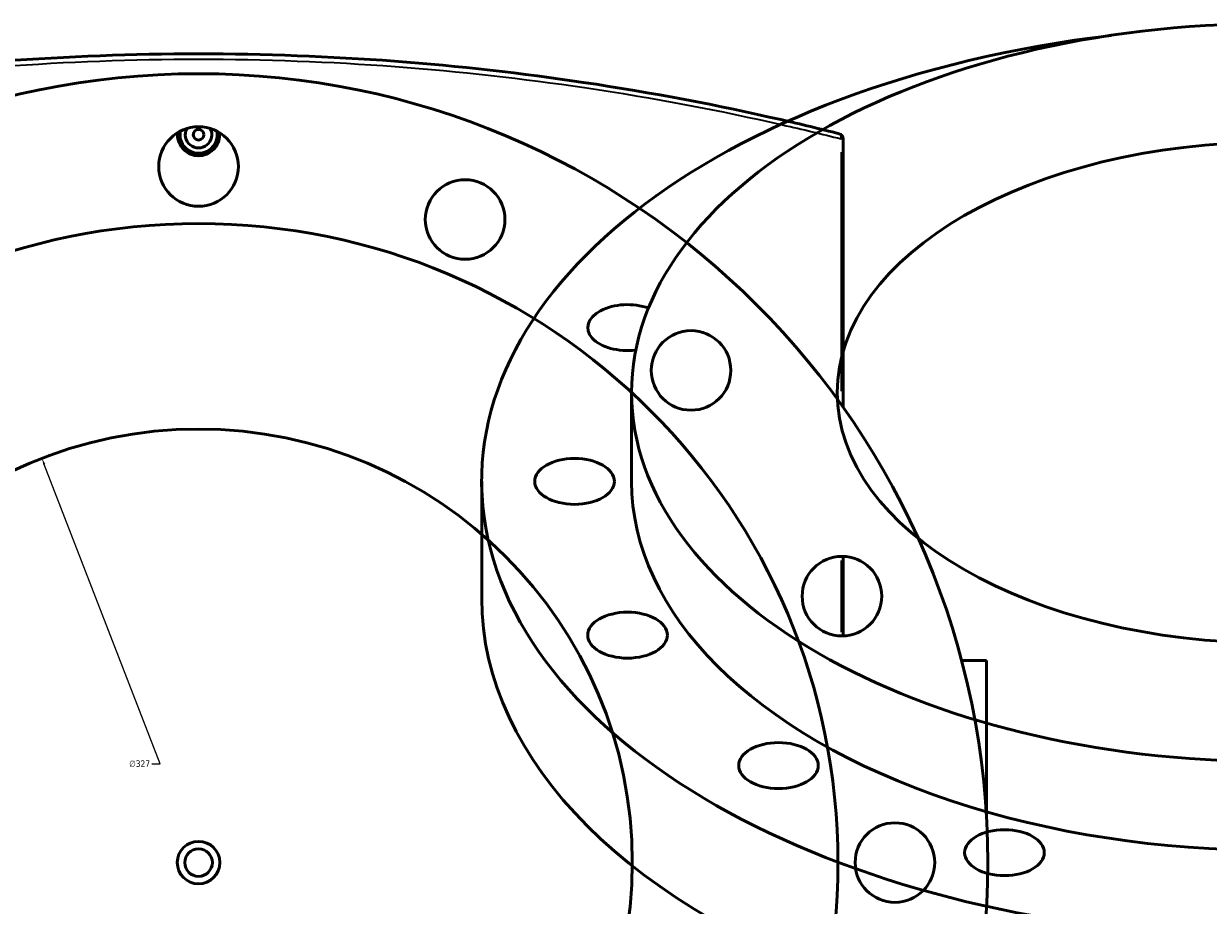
# Model space of a CAD drawing. Header units: millimetres. Extents: x -674 to 1234, y -345 to 975.
# Tile 12 of 13: x 399 to 845, y 643 to 975. Entities that reach past the tile are written whole.
import ezdxf

# ---------------------------------------------------------------- set-up
doc = ezdxf.new("R2010")
doc.units = ezdxf.units.MM
for name, color, linetype, lineweight in [('Dimension (ANSI)', 7, 'Continuous', 25), ('Visible (ANSI)', 7, 'Continuous', 50), ('Visible Narrow (ANSI)', 7, 'Continuous', 35)]:
    doc.layers.add(name, color=color, linetype=linetype, lineweight=lineweight)
doc.styles.add('Note Text (ANSI)', font='tahoma.ttf')
doc.dimstyles.new('Default - mm (ANSI)', dxfattribs={"dimtxt": 2.4, "dimasz": 2.5, "dimexe": 3.175, "dimexo": 1.6002, "dimgap": 0.8, "dimtad": 0, "dimtoh": 1, "dimdec": 0, "dimrnd": 1e-08, "dimzin": 4, "dimdsep": 46, "dimtxsty": 'Note Text (ANSI)', "dimcen": 0.09, "dimdle": 10, "dimclrd": 256, "dimclre": 256, "dimclrt": 5, "dimadec": 1, "dimazin": 1, "dimtfac": 1.27, "dimtofl": 0, "dimtmove": 0, "dimatfit": 3, "dimfxl": 1, "dimtolj": 1, "dimtzin": 4, "dimlwd": -1, "dimlwe": -1, "dimarcsym": 0})

# ---------------------------------------------------------------- blocks, each defined once
blk = doc.blocks.new('*D7')
at = {"layer": 'Defpoints', "color": 0, "transparency": 16777216}
for p in [(405.44, 811.18), (523.53, 506.25)]:
    blk.add_point(p, dxfattribs=at)
at = {"layer": 'Dimension (ANSI)', "transparency": 16777216}
for p, q in [((450.06, 695.94), (406.34, 808.85)), ((446.9, 695.94), (450.06, 695.94))]:
    blk.add_line(p, q, dxfattribs=at)
blk.add_solid([(406.73, 809), (405.95, 808.7), (405.44, 811.18)], dxfattribs=at)
at = {"layer": 'Dimension (ANSI)', "color": 5, "transparency": 16777216, "insert": (438.34, 697.24), "char_height": 2.4, "attachment_point": 1, "style": 'Note Text (ANSI)'}
blk.add_mtext('\\A1;∅327', dxfattribs=at)
blk = doc.blocks.new('*D8')
at = {"layer": 'Defpoints', "color": 0, "transparency": 16777216}
for p in [(298.45, 905.57), (630.52, 411.86)]:
    blk.add_point(p, dxfattribs=at)
at = {"layer": 'Dimension (ANSI)', "transparency": 16777216}
for p, q in [((351.23, 827.1), (299.84, 903.49)), ((348.03, 827.1), (351.23, 827.1))]:
    blk.add_line(p, q, dxfattribs=at)
blk.add_solid([(300.19, 903.73), (299.49, 903.26), (298.45, 905.57)], dxfattribs=at)
at = {"layer": 'Dimension (ANSI)', "color": 5, "transparency": 16777216, "insert": (339.53, 828.39), "char_height": 2.4, "attachment_point": 1, "style": 'Note Text (ANSI)'}
blk.add_mtext('\\A1;∅595', dxfattribs=at)

msp = doc.modelspace()

# ---------------------------------------------------------------- linework, layer by layer
at = {"layer": 'Visible (ANSI)'}
for p, q in [((707.48, 830.34), (707.48, 931.66)), ((627.7, 802.47), (627.7, 835.95)), ((571.2, 758.38), (571.2, 802.47)), ((707.48, 744.18), (707.48, 774.16)), ((761.48, 734.96), (752.05, 734.96)), ((761.48, 734.96), (761.48, 675.95))]:
    msp.add_line(p, q, dxfattribs=at)
for centre, radius in [((464.48, 658.71), 297.5), ((464.48, 921.21), 15), ((464.48, 933.21), 2), ((564.94, 901.23), 15), ((464.48, 658.71), 241), ((650.1, 844.33), 15), ((464.48, 658.71), 163.5), ((707, 759.17), 15), ((726.98, 658.71), 15), ((464.48, 658.71), 8), ((464.48, 658.71), 5.2)]:
    msp.add_circle(centre, radius, dxfattribs=at)
for centre, radius, start, end in [((464.48, 933.21), 7, 169.0194, 10.9806), ((464.48, 933.21), 5, 152.1819, 27.8181), ((705.48, 931.66), 2, 0, 75.7826)]:
    msp.add_arc(centre, radius, start, end, dxfattribs=at)
for centre, major_axis in [((868.7, 835.95), (241, 0)), ((868.7, 835.95), (163.5, 0)), ((606.2, 802.47), (15, 0)), ((626.18, 744.48), (15, 0)), ((683.08, 695.31), (15, 0)), ((768.24, 662.45), (15, 0))]:
    msp.add_ellipse(centre, major_axis=major_axis, ratio=0.57735, dxfattribs=at)
for centre, major_axis, start_param, end_param in [((868.7, 802.47), (-297.5, 0), 4.915974, 10.791989), ((626.18, 860.47), (-15, 0), 4.155623, 8.064009), ((868.7, 802.47), (-241, 0), 0, 3.141593), ((868.7, 758.38), (-297.5, 0), 0, 3.141593)]:
    msp.add_ellipse(centre, major_axis=major_axis, ratio=0.57735, start_param=start_param, end_param=end_param, dxfattribs=at)
for points, knots in [([(705.97, 933.6), (698.82, 935.41), (691.49, 937.18), (660.59, 944.26), (635.6, 949.07), (586.52, 956.39), (562.67, 959.1), (514.04, 962.77), (489.26, 963.71), (464.48, 963.71), (439.71, 963.71), (414.93, 962.77), (366.3, 959.1), (342.45, 956.39), (293.36, 949.07), (268.37, 944.26), (237.47, 937.18), (230.14, 935.41), (222.99, 933.6)], [7.458555, 7.458555, 7.458555, 7.458555, 10.151369, 10.151369, 18.575569, 18.575569, 25.993786, 25.993786, 33.412007, 33.412007, 33.412007, 40.830228, 40.830228, 48.248444, 48.248444, 56.673234, 56.673234, 59.365691, 59.365691, 59.365691, 59.365691]), ([(472.42, 933.21), (472.42, 932.22), (472.22, 931.16), (471.41, 929.2), (470.8, 928.31), (469.39, 926.9), (468.5, 926.29), (466.54, 925.48), (465.48, 925.29), (463.49, 925.29), (462.43, 925.48), (460.47, 926.29), (459.58, 926.9), (458.17, 928.31), (457.56, 929.2), (456.75, 931.16), (456.55, 932.22), (456.55, 933.21), (456.55, 933.46), (456.56, 933.71), (456.59, 933.97)], [2.389973, 2.389973, 2.389973, 2.389973, 2.688748, 2.688748, 2.987523, 2.987523, 3.286242, 3.286242, 3.58496, 3.58496, 3.883678, 3.883678, 4.182396, 4.182396, 4.481171, 4.481171, 4.779946, 4.779946, 4.779946, 4.854159, 4.854159, 4.854159, 4.854159])]:
    msp.add_open_spline(points, degree=3, knots=knots, dxfattribs=at)
msp.add_open_spline([(472.38, 933.97), (472.4, 933.71), (472.42, 933.46), (472.42, 933.21)], degree=3, dxfattribs=at)
at = {"layer": 'Visible Narrow (ANSI)'}
for p, q in [((707.48, 931.66), (706.73, 931.66)), ((706.65, 926.65), (706.65, 836.52)), ((706.65, 772.66), (706.65, 745.67))]:
    msp.add_line(p, q, dxfattribs=at)
msp.add_ellipse((705.48, 931.66), major_axis=(0.49, 1.94), ratio=0.571562, start_param=4.92755, end_param=6.211836, dxfattribs=at)
msp.add_open_spline([(221.48, 931.45), (228.92, 933.33), (236.54, 935.17), (267.82, 942.3), (292.88, 947.1), (342.11, 954.4), (366.02, 957.11), (414.79, 960.77), (439.64, 961.71), (464.48, 961.71), (489.33, 961.71), (514.18, 960.77), (562.94, 957.11), (586.86, 954.4), (636.08, 947.1), (661.14, 942.3), (692.13, 935.23), (699.48, 933.47), (706.65, 931.66)], degree=3, knots=[-59.470006, -59.470006, -59.470006, -59.470006, -56.673234, -56.673234, -48.248444, -48.248444, -40.830228, -40.830228, -33.412007, -33.412007, -33.412007, -25.993786, -25.993786, -18.575569, -18.575569, -10.151369, -10.151369, -7.458555, -7.458555, -7.458555, -7.458555], dxfattribs=at)

# ---------------------------------------------------------------- dimensions: what is measured, and where the dimension line sits
at = {"layer": 'Dimension (ANSI)'}
for p1, p2, picture, middle in [((630.52, 411.86), (298.45, 905.57), '*D8', (343.38, 827.1)), ((523.53, 506.25), (405.44, 811.18), '*D7', (442.22, 695.94))]:
    dim = msp.add_diameter_dim_2p(p1=p1, p2=p2, dimstyle='Default - mm (ANSI)', override={"dimgap": 0.8, "dimtih": 1, "dimdec": 0, "dimlfac": 1, "dimtol": 0, "dimlim": 0, "dimtp": 0, "dimtm": 0, "dimtdec": 2}, dxfattribs=at)
    dim.commit()
    dim.dimension.update_dxf_attribs({"geometry": picture, "text_midpoint": middle, "dimtype": 163})

doc.saveas('drawing.dxf')
